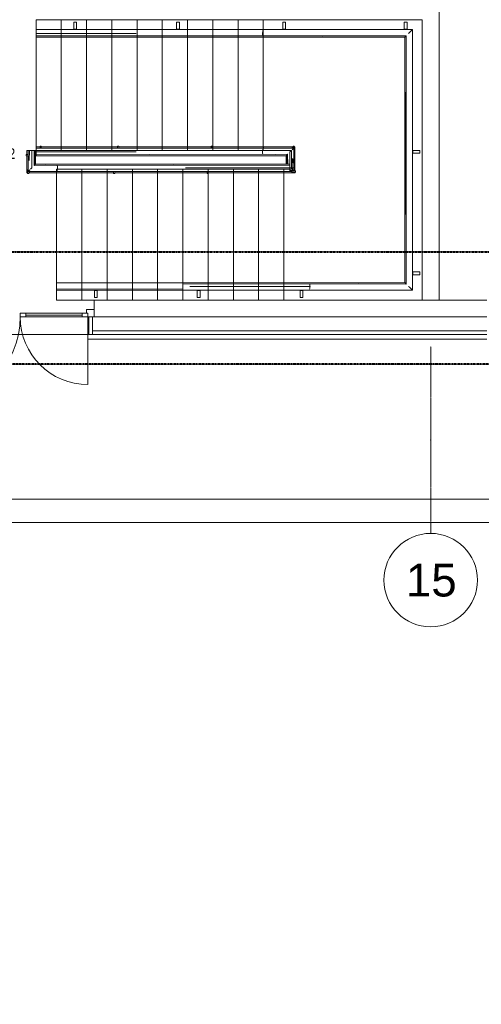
# Model space of a CAD drawing. Header units: millimetres. Extents: x -4899 to 185390, y -66936 to 47814.
# Tile 27 of 37: x 78595 to 83531, y -36586 to -26050. Entities that reach past the tile are written whole.
import ezdxf

# ---------------------------------------------------------------- set-up
doc = ezdxf.new("R2010")
doc.units = ezdxf.units.MM
doc.header["$MEASUREMENT"] = 0
doc.set_wipeout_variables(frame=1)
for name, pattern in [('Points tirets', [6.702778, 3.527778, -1.763889, 0, -1.411111]), ('Traits', [5.644444, 2.822222, -2.822222]), ('Wipeout_Contour', [1000, 0, -1000])]:
    doc.linetypes.add(name, pattern=pattern)
for name, color, linetype in [('0._Rdch_1_0', 7, 'Continuous'), ('0._Rdch_1_01-01 BAT MITOYEN', 7, 'Continuous'), ('0._Rdch_1_01-01 Terrain 3D.Terrain', 7, 'Continuous'), ('0._Rdch_1_02-01 File _ Axe.Construction', 7, 'Continuous'), ('0._Rdch_1_02-04 Mur.Construction', 7, 'Continuous'), ('0._Rdch_1_08-01 2D Dessin général.2D', 7, 'Continuous'), ('0._Rdch_1_08-01 contour hachures', 7, 'Continuous'), ('0._Rdch_1_A-AREA-____-OTLN.Modèle IFC', 7, 'Continuous'), ('0._Rdch_1_A-FLOR-HRAL-OTLN.Modèle IFC', 7, 'Continuous'), ('0._Rdch_1_A-WALL-____-OTLN.Modèle IFC', 7, 'Continuous'), ('0._Rdch_1_Portes ARCHICAD', 7, 'Continuous'), ('0._Rdch_1_S-STRS-____-OTLN.Modèle IFC', 7, 'Continuous')]:
    doc.layers.add(name, color=color, linetype=linetype)
doc.styles.add('STYLE_GENERE_4', font='ARIALN.TTF')
doc.styles.add('STYLE_GENERE_5', font='arial.ttf')

msp = doc.modelspace()

# ---------------------------------------------------------------- wipeouts: each hides what was drawn before it
at = {"color": 254, "linetype": 'Wipeout_Contour', "lineweight": 0, "ltscale": 414708.178128}
msp.add_wipeout([(101003, 15164), (-4899, 15164), (-4899, -66936), (101000, -66936), (101003, -39236)], dxfattribs=at).dxf.layer = '0._Rdch_1_0'

# ---------------------------------------------------------------- next in the draw order: linework, layer by layer
at = {"layer": '0._Rdch_1_A-FLOR-HRAL-OTLN.Modèle IFC', "color": 7, "linetype": 'Continuous', "lineweight": 18}
for p, q in [((78770, -26159), (78770, -26156)), ((78770, -26160), (78770, -26159)), ((78770, -26165), (78770, -26160)), ((78770, -26173), (78770, -26165)), ((78770, -26180), (78770, -26173)), ((78770, -26189), (78770, -26180)), ((78770, -26196), (78770, -26189)), ((78770, -26204), (78770, -26196)), ((78770, -26208), (78770, -26204)), ((78770, -26221), (78770, -26208)), ((78770, -26225), (78770, -26221)), ((78770, -26228), (78770, -26225)), ((78770, -26232), (78770, -26228)), ((78770, -26236), (78770, -26232)), ((78665, -27494), (78665, -27506)), ((78685, -27494), (78665, -27494)), ((78672, -27450), (78675, -27450)), ((78672, -27450), (78672, -27494)), ((78675, -27450), (78678, -27450)), ((78678, -27450), (78681, -27450)), ((78681, -27450), (78685, -27450)), ((78685, -27450), (78685, -27450)), ((78685, -27450), (78685, -27494)), ((78685, -27450), (78689, -27450)), ((78685, -27551), (78685, -27450)), ((78685, -27450), (78686, -27551)), ((78689, -27450), (78693, -27450)), ((78693, -27450), (78697, -27450)), ((78697, -27450), (78700, -27450)), ((78700, -27450), (78697, -27558)), ((78700, -27450), (78713, -27450)), ((78713, -27450), (78725, -27450)), ((78725, -27450), (78733, -27450)), ((78725, -27450), (78725, -27540)), ((78733, -27450), (78741, -27450)), ((78741, -27450), (78749, -27450)), ((78749, -27450), (78756, -27450)), ((78749, -27450), (78750, -27610)), ((78754, -27606), (78749, -27450)), ((78756, -27450), (78754, -27606)), ((78756, -27450), (78761, -27450)), ((78761, -27450), (78765, -27450)), ((78765, -27450), (78765, -27595)), ((78770, -27415), (78770, -27412)), ((78814, -27412), (78770, -27412)), ((78770, -27418), (78770, -27415)), ((78770, -27421), (78770, -27418)), ((78770, -27425), (78770, -27421)), ((78770, -27425), (78770, -27425)), ((78814, -27425), (78770, -27425)), ((78770, -27428), (78770, -27425)), ((78770, -27430), (78770, -27428)), ((78770, -27434), (78770, -27430)), ((78770, -27442), (78770, -27434)), ((78770, -27450), (78770, -27442)), ((78770, -27458), (78770, -27450)), ((78770, -27465), (78770, -27458)), ((78770, -27473), (78770, -27465)), ((78770, -27478), (78770, -27473)), ((78770, -27490), (78770, -27478)), ((78770, -27494), (78770, -27490)), ((78770, -27498), (78770, -27494)), ((78770, -27501), (78770, -27498)), ((78826, -27405), (78814, -27405)), ((78814, -27405), (78814, -27425)), ((78826, -27425), (78826, -27405)), ((78665, -27506), (78685, -27506)), ((78672, -27506), (78672, -27690)), ((78685, -27506), (78685, -27655)), ((78685, -27563), (78685, -27551)), ((78685, -27675), (78685, -27563)), ((78725, -27540), (78725, -27635)), ((78758, -27602), (78754, -27606)), ((78760, -27600), (78758, -27602)), ((78761, -27599), (78760, -27600)), ((78765, -27595), (78761, -27599)), ((78765, -27595), (78990, -27595)), ((78770, -27505), (78770, -27501)), ((78676, -27690), (78672, -27690)), ((78679, -27690), (78676, -27690)), ((78685, -27655), (78679, -27655)), ((78679, -27655), (78679, -27695)), ((78679, -27695), (78691, -27695)), ((78687, -27673), (78685, -27675)), ((78808, -27675), (78685, -27675)), ((78689, -27671), (78687, -27673)), ((78687, -27673), (78687, -27673)), ((78690, -27670), (78689, -27671)), ((78692, -27668), (78690, -27670)), ((78691, -27695), (78691, -27675)), ((78694, -27690), (78691, -27690)), ((78691, -27690), (78691, -27690)), ((78694, -27666), (78692, -27668)), ((78702, -27658), (78694, -27666)), ((78698, -27690), (78694, -27690)), ((78698, -27690), (78698, -27675)), ((78700, -27679), (78700, -27675)), ((78700, -27675), (78700, -27675)), ((78700, -27675), (78990, -27675)), ((78700, -27682), (78700, -27679)), ((78700, -27685), (78700, -27682)), ((78700, -27688), (78700, -27685)), ((78988, -27688), (78700, -27688)), ((78715, -27645), (78710, -27650)), ((78717, -27643), (78715, -27645)), ((78725, -27635), (78717, -27643)), ((78754, -27606), (78750, -27610)), ((78873, -27607), (78750, -27610)), ((78815, -27675), (78808, -27675)), ((78990, -27675), (78815, -27675)), ((78873, -27607), (78997, -27610)), ((78989, -27683), (78988, -27685)), ((78988, -27685), (78988, -27686)), ((78988, -27686), (78988, -27688)), ((78990, -27675), (78989, -27678)), ((78989, -27678), (78989, -27679)), ((78989, -27679), (78989, -27682)), ((78989, -27682), (78989, -27683)), ((78990, -27675), (78990, -27675)), ((78996, -27658), (78995, -27666)), ((78997, -27650), (78996, -27656)), ((78996, -27656), (78996, -27658)), ((78997, -27610), (78998, -27622)), ((78998, -27645), (78997, -27650)), ((78998, -27622), (78998, -27627)), ((78998, -27627), (78998, -27629)), ((78998, -27629), (78999, -27635)), ((78999, -27635), (78998, -27642)), ((78998, -27642), (78998, -27645)), ((78990, -28868), (78990, -28864)), ((78990, -28872), (78990, -28868)), ((78990, -28880), (78990, -28872)), ((78990, -28888), (78990, -28880)), ((78990, -28896), (78990, -28888)), ((78990, -28904), (78990, -28896)), ((78990, -28916), (78990, -28904)), ((78990, -28929), (78990, -28916)), ((78990, -28932), (78990, -28929)), ((78990, -28936), (78990, -28932)), ((78990, -28940), (78990, -28936)), ((78990, -28944), (78990, -28940))]:
    msp.add_line(p, q, dxfattribs=at)
at = {"layer": '0._Rdch_1_Portes ARCHICAD', "color": 7, "linetype": 'Continuous', "lineweight": 5}
for p, q in [((78660, -29190), (78600, -29190)), ((78600, -29190), (78600, -29230)), ((78600, -29230), (78660, -29230)), ((78660, -29230), (78660, -29190))]:
    msp.add_line(p, q, dxfattribs=at)
msp.add_arc((77658, -29230), 942, 270, 0, dxfattribs=at)
at = {"layer": '0._Rdch_1_S-STRS-____-OTLN.Modèle IFC', "color": 7, "linetype": 'Continuous', "lineweight": 18}
for p, q in [((79040, -26050), (78770, -26050)), ((78770, -26050), (78770, -27450)), ((79040, -26050), (79040, -27450)), ((78770, -27450), (79040, -27450)), ((78990, -27650), (78990, -29050))]:
    msp.add_line(p, q, dxfattribs=at)

# ---------------------------------------------------------------- next in the draw order: texts
at = {"layer": '0._Rdch_1_A-AREA-____-OTLN.Modèle IFC', "color": 7, "linetype": 'Continuous', "lineweight": 9, "insert": (77844, -27428), "char_height": 170, "attachment_point": 1, "style": 'STYLE_GENERE_4'}
msp.add_mtext('\\A1;\\pt0,100;6,25{\\H0.66x;\\S^  ;} m{\\H0.66x;\\S2^  ;}', dxfattribs=at)

# ---------------------------------------------------------------- next in the draw order: wipeouts: each hides what was drawn before it
at = {"color": 254, "linetype": 'Wipeout_Contour', "lineweight": 0, "ltscale": 366166.939619}
msp.add_wipeout([(79129, 15164), (93153, -43365), (93145, -40756), (79746, 15164)], dxfattribs=at).dxf.layer = '0._Rdch_1_01-01 BAT MITOYEN'

# ---------------------------------------------------------------- next in the draw order: linework, layer by layer
at = {"layer": '0._Rdch_1_01-01 Terrain 3D.Terrain', "color": 7, "linetype": 'Continuous', "lineweight": 9, "flags": 128}
msp.add_lwpolyline([(101000, -62868), (80045, -62868, 0.252676), (61750, -37877), (61750, -31580), (61750, -31430), (90293, -31430), (91743, -37480), (80478, -37480, 0.208739), (78930, -38023), (77084, -39757, 0.346866), (76717, -42207, -0.116487), (84929, -58118, 0.344824), (86870, -59638), (101001, -59638)], format="xyb", dxfattribs=at)
at = {"layer": '0._Rdch_1_02-01 File _ Axe.Construction', "color": 7, "linetype": 'Points tirets', "lineweight": 5}
msp.add_line((82990, -30547), (82990, -29547), dxfattribs=at)
at = {"layer": '0._Rdch_1_02-01 File _ Axe.Construction', "color": 7, "linetype": 'Continuous', "lineweight": 9}
msp.add_circle((82990, -32047), 500, dxfattribs=at)
at = {"layer": '0._Rdch_1_02-01 File _ Axe.Construction', "color": 7, "linetype": 'Points tirets', "lineweight": 5}
msp.add_point((82990, -30547), dxfattribs=at)
msp.add_point((82990, -30547), dxfattribs=at)
at = {"layer": '0._Rdch_1_02-04 Mur.Construction', "color": 7, "linetype": 'Continuous', "lineweight": 20}
msp.add_line((79390, -29150), (79390, -29050), dxfattribs=at)
at = {"layer": '0._Rdch_1_A-FLOR-HRAL-OTLN.Modèle IFC', "color": 7, "linetype": 'Continuous', "lineweight": 18}
for p, q in [((79173, -26151), (79173, -26075)), ((79173, -26075), (79203, -26075)), ((79203, -26075), (79203, -26151)), ((80273, -26151), (80273, -26075)), ((80273, -26075), (80303, -26075)), ((80303, -26075), (80303, -26151)), ((81407, -26151), (81407, -26075)), ((81407, -26075), (81437, -26075)), ((81437, -26075), (81437, -26151)), ((82707, -26151), (82707, -26075)), ((82707, -26075), (82737, -26075)), ((82737, -26075), (82737, -26151)), ((78770, -26156), (79848, -26156)), ((79840, -26196), (78770, -26196)), ((79981, -26224), (78770, -26221)), ((79173, -26156), (79173, -26151)), ((79203, -26151), (79173, -26151)), ((79203, -26151), (79203, -26156)), ((79848, -26156), (80119, -26156)), ((81193, -26221), (79981, -26224)), ((80119, -26156), (81200, -26156)), ((80273, -26156), (80273, -26151)), ((80303, -26151), (80273, -26151)), ((80303, -26151), (80303, -26156)), ((81191, -26196), (81192, -26189)), ((81192, -26201), (81191, -26196)), ((81192, -26186), (81193, -26180)), ((81192, -26189), (81192, -26186)), ((81192, -26204), (81192, -26201)), ((81192, -26208), (81192, -26204)), ((81193, -26221), (81192, -26208)), ((81193, -26176), (81194, -26173)), ((81193, -26180), (81193, -26176)), ((81961, -26224), (81193, -26221)), ((81194, -26173), (81195, -26165)), ((81200, -26156), (81997, -26156)), ((81407, -26156), (81407, -26151)), ((81437, -26151), (81407, -26151)), ((81437, -26151), (81437, -26156)), ((82729, -26221), (81961, -26224)), ((81997, -26156), (82205, -26156)), ((82205, -26156), (82794, -26156)), ((82707, -26156), (82707, -26151)), ((82737, -26151), (82707, -26151)), ((82714, -26236), (82718, -26232)), ((82718, -26232), (82719, -26231)), ((82719, -26231), (82722, -26228)), ((82722, -26228), (82725, -26225)), ((82725, -26225), (82729, -26221)), ((82726, -27550), (82729, -26221)), ((82737, -26151), (82737, -26156)), ((82754, -26196), (82762, -26188)), ((82762, -26188), (82764, -26186)), ((82764, -26186), (82770, -26180)), ((82770, -26180), (82777, -26173)), ((82777, -26173), (82785, -26165)), ((82785, -26165), (82790, -26160)), ((82790, -26160), (82791, -26159)), ((82791, -26159), (82792, -26158)), ((82792, -26158), (82794, -26156)), ((82794, -26156), (82794, -27370)), ((79846, -26236), (78770, -26236)), ((80122, -26236), (79846, -26236)), ((81200, -26236), (80122, -26236)), ((81828, -26235), (81200, -26236)), ((81786, -26236), (81200, -26236)), ((81957, -26236), (81786, -26236)), ((82714, -26236), (81828, -26235)), ((82714, -26236), (81957, -26236)), ((82714, -27312), (82714, -26236)), ((82715, -27412), (82714, -26236)), ((82714, -27336), (82714, -27312)), ((82714, -28864), (82714, -27336)), ((82794, -27370), (82794, -27392)), ((82794, -27392), (82794, -28944)), ((78770, -27425), (79848, -27425)), ((79840, -27465), (78770, -27465)), ((79981, -27494), (78770, -27490)), ((79642, -27412), (78826, -27412)), ((79642, -27425), (78826, -27425)), ((79654, -27405), (79642, -27405)), ((79642, -27405), (79642, -27425)), ((79654, -27425), (79654, -27405)), ((80642, -27412), (79654, -27412)), ((80642, -27425), (79654, -27425)), ((79848, -27425), (80119, -27425)), ((81193, -27490), (79981, -27494)), ((80119, -27425), (81200, -27425)), ((80654, -27405), (80642, -27405)), ((80642, -27405), (80642, -27425)), ((80654, -27425), (80654, -27405)), ((81202, -27412), (80654, -27412)), ((81200, -27425), (80654, -27425)), ((81191, -27465), (81192, -27458)), ((81192, -27471), (81191, -27465)), ((81192, -27455), (81193, -27450)), ((81192, -27458), (81192, -27455)), ((81192, -27473), (81192, -27471)), ((81192, -27478), (81192, -27473)), ((81193, -27490), (81192, -27478)), ((81193, -27445), (81194, -27442)), ((81193, -27450), (81193, -27445)), ((81327, -27493), (81193, -27490)), ((81194, -27442), (81195, -27434)), ((81200, -27425), (81201, -27421)), ((81200, -27425), (81200, -27425)), ((81510, -27425), (81200, -27425)), ((81200, -27425), (81390, -27425)), ((81201, -27417), (81202, -27415)), ((81201, -27418), (81201, -27417)), ((81201, -27421), (81201, -27418)), ((81201, -27421), (81201, -27421)), ((81202, -27414), (81202, -27412)), ((81202, -27412), (81510, -27412)), ((81202, -27415), (81202, -27414)), ((81327, -27493), (81460, -27490)), ((81390, -27425), (81397, -27425)), ((81397, -27425), (81525, -27425)), ((81450, -27500), (81452, -27498)), ((81452, -27498), (81456, -27494)), ((81454, -27595), (81456, -27494)), ((81456, -27494), (81460, -27490)), ((81456, -27494), (81460, -27595)), ((81461, -27595), (81460, -27490)), ((81485, -27465), (81493, -27457)), ((81485, -27550), (81485, -27465)), ((81493, -27457), (81495, -27455)), ((81495, -27455), (81500, -27450)), ((81508, -27442), (81516, -27434)), ((81510, -27412), (81510, -27415)), ((81510, -27415), (81510, -27418)), ((81510, -27418), (81510, -27421)), ((81510, -27421), (81510, -27425)), ((81510, -27425), (81510, -27425)), ((81512, -27410), (81516, -27410)), ((81512, -27410), (81512, -27425)), ((81516, -27410), (81519, -27410)), ((81516, -27434), (81520, -27430)), ((81531, -27405), (81519, -27405)), ((81519, -27405), (81519, -27425)), ((81519, -27410), (81519, -27410)), ((81520, -27430), (81522, -27428)), ((81522, -27428), (81523, -27427)), ((81523, -27427), (81525, -27425)), ((81525, -27425), (81525, -27533)), ((81525, -27445), (81531, -27445)), ((81525, -27660), (81525, -27445)), ((81531, -27445), (81531, -27405)), ((81531, -27410), (81534, -27410)), ((81534, -27410), (81538, -27410)), ((81538, -27660), (81538, -27410)), ((82715, -27412), (82714, -28864)), ((82794, -27449), (82799, -27449)), ((82799, -27479), (82794, -27479)), ((82799, -27479), (82799, -27449)), ((79846, -27505), (78770, -27505)), ((78990, -27595), (80115, -27595)), ((80122, -27505), (79846, -27505)), ((80115, -27595), (80362, -27595)), ((81200, -27505), (80122, -27505)), ((80362, -27595), (81485, -27595)), ((81445, -27505), (81200, -27505)), ((81445, -27505), (81449, -27501)), ((81445, -27595), (81445, -27505)), ((81449, -27501), (81450, -27500)), ((81485, -27595), (81485, -27550)), ((81485, -27595), (81485, -27599)), ((81485, -27599), (81485, -27602)), ((81485, -27602), (81485, -27606)), ((81510, -27635), (81513, -27534)), ((81525, -27635), (81524, -27540)), ((81525, -27533), (81525, -27538)), ((81525, -27538), (81525, -27635)), ((82726, -27550), (82729, -28879)), ((78988, -27688), (79599, -27688)), ((80118, -27675), (78990, -27675)), ((78990, -27675), (79599, -27675)), ((78997, -27610), (80242, -27606)), ((79599, -27675), (79599, -27695)), ((79599, -27695), (79611, -27695)), ((79611, -27695), (79611, -27675)), ((79611, -27675), (80599, -27675)), ((79611, -27688), (80599, -27688)), ((80360, -27675), (80118, -27675)), ((80242, -27606), (81485, -27610)), ((81485, -27675), (80360, -27675)), ((80368, -27635), (81485, -27635)), ((80599, -27675), (80599, -27695)), ((80599, -27695), (80611, -27695)), ((80611, -27695), (80611, -27675)), ((80611, -27675), (81505, -27675)), ((80611, -27688), (81540, -27688)), ((81485, -27606), (81485, -27610)), ((81485, -27610), (81485, -27622)), ((81485, -27622), (81485, -27627)), ((81485, -27627), (81485, -27635)), ((81485, -27635), (81485, -27642)), ((81497, -27635), (81485, -27635)), ((81485, -27642), (81485, -27650)), ((81485, -27650), (81485, -27658)), ((81485, -27658), (81485, -27666)), ((81485, -27662), (81540, -27662)), ((81485, -27666), (81485, -27670)), ((81485, -27670), (81485, -27672)), ((81485, -27672), (81485, -27675)), ((81510, -27635), (81497, -27635)), ((81545, -27669), (81505, -27669)), ((81505, -27669), (81505, -27681)), ((81505, -27681), (81545, -27681)), ((81513, -27635), (81510, -27635)), ((81512, -27635), (81512, -27660)), ((81516, -27660), (81512, -27660)), ((81517, -27635), (81513, -27635)), ((81519, -27660), (81516, -27660)), ((81521, -27635), (81517, -27635)), ((81523, -27660), (81519, -27660)), ((81525, -27635), (81521, -27635)), ((81525, -27660), (81523, -27660)), ((81529, -27660), (81525, -27660)), ((81532, -27660), (81529, -27660)), ((81535, -27660), (81532, -27660)), ((81538, -27660), (81535, -27660)), ((81540, -27662), (81540, -27666)), ((81540, -27666), (81540, -27669)), ((81540, -27669), (81540, -27669)), ((81540, -27681), (81540, -27682)), ((81540, -27682), (81540, -27685)), ((81540, -27685), (81540, -27688)), ((81545, -27681), (81545, -27669)), ((82794, -28749), (82799, -28749)), ((82799, -28779), (82799, -28749)), ((78990, -28864), (80265, -28864)), ((80265, -28864), (80413, -28864)), ((80413, -28864), (81690, -28864)), ((81690, -28864), (82167, -28864)), ((82167, -28864), (82178, -28864)), ((82178, -28864), (82714, -28864)), ((82714, -28864), (82717, -28867)), ((82717, -28867), (82718, -28867)), ((82718, -28867), (82721, -28871)), ((82799, -28779), (82794, -28779)), ((78990, -28929), (80342, -28932)), ((78990, -28944), (80206, -28943)), ((80265, -28944), (78990, -28944)), ((79393, -28949), (79393, -28944)), ((79393, -29024), (79393, -28949)), ((79393, -28949), (79423, -28949)), ((79423, -28944), (79423, -28949)), ((79423, -28949), (79423, -29024)), ((80417, -28944), (80265, -28944)), ((81697, -28879), (80344, -28875)), ((80415, -28904), (81699, -28904)), ((81690, -28944), (80417, -28944)), ((80493, -28949), (80493, -28944)), ((80493, -29024), (80493, -28949)), ((80493, -28949), (80523, -28949)), ((80523, -28944), (80523, -28949)), ((80523, -28949), (80523, -29024)), ((81593, -28949), (81593, -28944)), ((81593, -29024), (81593, -28949)), ((81593, -28949), (81623, -28949)), ((81623, -28944), (81623, -28949)), ((81623, -28949), (81623, -29024)), ((82174, -28944), (81690, -28944)), ((81696, -28927), (81695, -28935)), ((81697, -28919), (81696, -28925)), ((81696, -28925), (81696, -28927)), ((82213, -28875), (81697, -28879)), ((81697, -28879), (81698, -28891)), ((81698, -28911), (81697, -28915)), ((81697, -28915), (81697, -28919)), ((81698, -28891), (81698, -28896)), ((81698, -28896), (81698, -28897)), ((81698, -28897), (81699, -28904)), ((81699, -28904), (81698, -28910)), ((81698, -28910), (81698, -28911)), ((82185, -28944), (82174, -28944)), ((82794, -28944), (82185, -28944)), ((82213, -28875), (82729, -28879)), ((82721, -28871), (82722, -28871)), ((82722, -28871), (82725, -28875)), ((82725, -28875), (82725, -28875)), ((82725, -28875), (82729, -28879)), ((82754, -28904), (82762, -28911)), ((82762, -28911), (82762, -28911)), ((82762, -28911), (82769, -28919)), ((82769, -28919), (82770, -28919)), ((82770, -28919), (82777, -28927)), ((82777, -28927), (82777, -28927)), ((82777, -28927), (82785, -28935)), ((82785, -28935), (82790, -28939)), ((82790, -28939), (82791, -28941)), ((82791, -28941), (82792, -28941)), ((82792, -28941), (82794, -28944)), ((79423, -29024), (79393, -29024)), ((80523, -29024), (80493, -29024)), ((81623, -29024), (81593, -29024))]:
    msp.add_line(p, q, dxfattribs=at)
at = {"layer": '0._Rdch_1_Portes ARCHICAD', "color": 7, "linetype": 'Continuous', "lineweight": 20}
msp.add_line((79390, -29150), (79390, -29050), dxfattribs=at)
at = {"layer": '0._Rdch_1_Portes ARCHICAD', "color": 7, "linetype": 'Continuous', "lineweight": 13}
msp.add_line((79310, -29150), (79390, -29150), dxfattribs=at)
at = {"layer": '0._Rdch_1_Portes ARCHICAD', "color": 7, "linetype": 'Continuous', "lineweight": 5}
for p, q in [((78660, -29210), (79262, -29210)), ((79262, -29190), (79262, -29230))]:
    msp.add_line(p, q, dxfattribs=at)
at = {"layer": '0._Rdch_1_Portes ARCHICAD', "color": 7, "linetype": 'Continuous', "lineweight": 5, "flags": 128}
for points in [[(78660, -29210), (79262, -29210), (79262, -29190), (78660, -29190)], [(78660, -29230), (79262, -29230), (79262, -29210), (78660, -29210)]]:
    msp.add_lwpolyline(points, close=True, dxfattribs=at)
at = {"layer": '0._Rdch_1_S-STRS-____-OTLN.Modèle IFC', "color": 7, "linetype": 'Continuous', "lineweight": 18}
for p, q in [((79310, -26050), (79040, -26050)), ((79580, -26050), (79310, -26050)), ((79310, -26050), (79310, -27450)), ((79850, -26050), (79580, -26050)), ((79580, -26050), (79580, -27450)), ((80120, -26050), (79850, -26050)), ((79850, -26050), (79850, -27450)), ((80390, -26050), (80120, -26050)), ((80120, -26050), (80120, -27450)), ((80660, -26050), (80390, -26050)), ((80390, -26050), (80390, -27450)), ((80930, -26050), (80660, -26050)), ((80660, -26050), (80660, -27450)), ((81200, -26050), (80930, -26050)), ((80930, -26050), (80930, -27450)), ((81493, -26050), (81200, -26050)), ((81200, -26050), (81200, -27450)), ((79040, -27450), (79310, -27450)), ((79310, -27450), (79580, -27450)), ((79580, -27450), (79850, -27450)), ((79850, -27450), (80120, -27450)), ((80120, -27450), (80390, -27450)), ((80390, -27450), (80660, -27450)), ((80660, -27450), (80930, -27450)), ((80930, -27450), (81200, -27450)), ((81200, -27450), (81493, -27450)), ((81493, -27450), (81500, -27450)), ((81500, -27450), (81500, -27650)), ((79260, -27650), (78990, -27650)), ((79530, -27650), (79260, -27650)), ((79260, -29050), (79260, -27650)), ((79800, -27650), (79530, -27650)), ((79530, -29050), (79530, -27650)), ((80070, -27650), (79800, -27650)), ((79800, -29050), (79800, -27650)), ((80340, -27650), (80070, -27650)), ((80070, -29050), (80070, -27650)), ((80610, -27650), (80340, -27650)), ((80340, -29050), (80340, -27650)), ((80880, -27650), (80610, -27650)), ((80610, -29050), (80610, -27650)), ((81150, -27650), (80880, -27650)), ((80880, -29050), (80880, -27650)), ((81397, -27650), (81150, -27650)), ((81150, -29050), (81150, -27650)), ((81420, -27650), (81397, -27650)), ((81500, -27650), (81420, -27650)), ((81420, -29050), (81420, -27650)), ((78990, -29050), (79260, -29050)), ((79260, -29050), (79530, -29050)), ((79530, -29050), (79800, -29050)), ((79800, -29050), (80070, -29050)), ((80070, -29050), (80340, -29050)), ((80340, -29050), (80610, -29050)), ((80610, -29050), (80880, -29050)), ((80880, -29050), (81150, -29050)), ((81150, -29050), (81397, -29050)), ((81397, -29050), (81420, -29050))]:
    msp.add_line(p, q, dxfattribs=at)

# ---------------------------------------------------------------- next in the draw order: texts
at = {"layer": '0._Rdch_1_02-01 File _ Axe.Construction', "color": 7, "linetype": 'Continuous', "lineweight": 9, "insert": (82724, -31872), "char_height": 350, "attachment_point": 1, "style": 'STYLE_GENERE_5'}
msp.add_mtext('\\A1;\\pt0;15', dxfattribs=at)

# ---------------------------------------------------------------- next in the draw order: wipeouts: each hides what was drawn before it
at = {"color": 254, "linetype": 'Wipeout_Contour', "lineweight": 0, "ltscale": 346494.537174}
msp.add_wipeout([(79335, -29470), (83590, -29470), (83590, -29420), (79335, -29420)], dxfattribs=at).dxf.layer = '0._Rdch_1_02-04 Mur.Construction'
at = {"color": 254, "linetype": 'Wipeout_Contour', "lineweight": 0, "ltscale": 347254.273127}
msp.add_wipeout([(82900, -21380), (82900, -29050), (83080, -29050), (83080, -21380)], dxfattribs=at).dxf.layer = '0._Rdch_1_A-WALL-____-OTLN.Modèle IFC'

# ---------------------------------------------------------------- next in the draw order: linework, layer by layer
at = {"layer": '0._Rdch_1_02-04 Mur.Construction', "color": 7, "linetype": 'Continuous', "lineweight": 20, "flags": 128}
msp.add_lwpolyline([(83590, -29050), (79390, -29050)], dxfattribs=at)
at = {"layer": '0._Rdch_1_A-FLOR-HRAL-OTLN.Modèle IFC', "color": 7, "linetype": 'Continuous', "lineweight": 18}
for p, q in [((82799, -27449), (82875, -27449)), ((82875, -27479), (82799, -27479)), ((82875, -27449), (82875, -27479)), ((82799, -28749), (82875, -28749)), ((82875, -28749), (82875, -28779)), ((82875, -28779), (82799, -28779))]:
    msp.add_line(p, q, dxfattribs=at)
at = {"layer": '0._Rdch_1_A-WALL-____-OTLN.Modèle IFC', "color": 7, "linetype": 'Continuous', "lineweight": 20, "flags": 128}
for points in [[(83080, -29050), (83080, -21380)], [(82900, -26050), (82900, -29050)], [(82900, -29050), (83080, -29050)]]:
    msp.add_lwpolyline(points, dxfattribs=at)
at = {"layer": '0._Rdch_1_S-STRS-____-OTLN.Modèle IFC', "color": 7, "linetype": 'Continuous', "lineweight": 18}
for p, q in [((82900, -26050), (81493, -26050)), ((82900, -29050), (82900, -26050)), ((81420, -29050), (82900, -29050))]:
    msp.add_line(p, q, dxfattribs=at)

# ---------------------------------------------------------------- next in the draw order: wipeouts: each hides what was drawn before it
at = {"color": 254, "linetype": 'Wipeout_Contour', "lineweight": 0, "ltscale": 324223.512244}
msp.add_wipeout([(58750, -31430), (90267, -31430), (90267, -31180), (58750, -31180)], dxfattribs=at).dxf.layer = '0._Rdch_1_01-01 BAT MITOYEN'
at = {"color": 254, "linetype": 'Wipeout_Contour', "lineweight": 0, "ltscale": 346508.373521}
msp.add_wipeout([(79375, -29420), (83590, -29420), (83590, -29380), (79375, -29380)], dxfattribs=at).dxf.layer = '0._Rdch_1_02-04 Mur.Construction'

# ---------------------------------------------------------------- next in the draw order: linework, layer by layer
at = {"layer": '0._Rdch_1_01-01 BAT MITOYEN', "color": 7, "linetype": 'Continuous', "lineweight": 9, "flags": 128}
for points in [[(90267, -31180), (58750, -31180)], [(58750, -31430), (90267, -31430)]]:
    msp.add_lwpolyline(points, dxfattribs=at)
at = {"layer": '0._Rdch_1_02-01 File _ Axe.Construction', "color": 7, "linetype": 'Points tirets', "lineweight": 5}
msp.add_line((82990, -30547), (82990, -31547), dxfattribs=at)

# ---------------------------------------------------------------- next in the draw order: wipeouts: each hides what was drawn before it
at = {"color": 254, "linetype": 'Wipeout_Contour', "lineweight": 0, "ltscale": 338341.074408}
msp.add_wipeout([(79335, -29470), (79335, -29230), (79325, -29230), (79325, -29470)], dxfattribs=at).dxf.layer = '0._Rdch_1_02-04 Mur.Construction'

# ---------------------------------------------------------------- next in the draw order: wipeouts: each hides what was drawn before it
at = {"color": 254, "linetype": 'Wipeout_Contour', "lineweight": 0, "ltscale": 338400.076758}
msp.add_wipeout([(79375, -29420), (79375, -29230), (79335, -29230), (79335, -29420)], dxfattribs=at).dxf.layer = '0._Rdch_1_02-04 Mur.Construction'

# ---------------------------------------------------------------- next in the draw order: linework, layer by layer
at = {"layer": '0._Rdch_1_02-04 Mur.Construction', "color": 7, "linetype": 'Continuous', "lineweight": 20}
for p, q in [((79390, -29230), (79390, -29150)), ((79335, -29230), (79325, -29230)), ((79325, -29230), (79325, -29470)), ((79325, -29380), (79325, -29230)), ((79325, -29230), (79390, -29230)), ((79375, -29230), (79335, -29230)), ((79375, -29380), (79375, -29230)), ((79390, -29230), (83590, -29230)), ((79325, -29420), (79325, -29380)), ((79375, -29380), (83590, -29380)), ((79325, -29470), (79325, -29420)), ((79335, -29470), (79325, -29470))]:
    msp.add_line(p, q, dxfattribs=at)
at = {"layer": '0._Rdch_1_02-04 Mur.Construction', "color": 7, "linetype": 'Continuous', "lineweight": 9}
for p, q in [((79335, -29230), (79335, -29420)), ((79335, -29420), (79335, -29230)), ((79375, -29420), (79375, -29380)), ((79375, -29420), (79335, -29420)), ((79375, -29420), (83590, -29420))]:
    msp.add_line(p, q, dxfattribs=at)
at = {"layer": '0._Rdch_1_02-04 Mur.Construction', "color": 7, "linetype": 'Continuous', "lineweight": 20, "flags": 128}
msp.add_lwpolyline([(79335, -29470), (83590, -29470)], dxfattribs=at)
at = {"layer": '0._Rdch_1_08-01 2D Dessin général.2D', "color": 7, "linetype": 'Continuous', "lineweight": 5}
msp.add_line((79325, -29230), (79325, -29955), dxfattribs=at)
at = {"layer": '0._Rdch_1_08-01 2D Dessin général.2D', "color": 7, "linetype": 'Continuous', "lineweight": 9}
msp.add_line((79390, -29420), (77590, -29420), dxfattribs=at)
at = {"layer": '0._Rdch_1_08-01 2D Dessin général.2D', "color": 7, "linetype": 'Continuous', "lineweight": 5}
msp.add_arc((79325, -29230), 725, 180, 270, dxfattribs=at)
at = {"layer": '0._Rdch_1_08-01 contour hachures', "color": 7, "linetype": 'Traits', "lineweight": 40, "flags": 128}
msp.add_lwpolyline([(34077, -24121), (44498, -24121), (44498, -26589), (59577, -28143), (59577, -28534), (87631, -28534), (87631, -27701), (89762, -27701), (89762, -28534), (88867, -28534), (88867, -29736), (58257, -29736), (58257, -29265), (42913, -27760), (42913, -25953), (41548, -25953), (41548, -27760), (35361, -27760), (35361, -29736), (30292, -29736), (30292, -28534), (34077, -28534)], close=True, dxfattribs=at)
at = {"layer": '0._Rdch_1_Portes ARCHICAD', "color": 7, "linetype": 'Continuous', "lineweight": 13}
for p, q in [((79310, -29190), (79310, -29150)), ((79390, -29150), (79390, -29230)), ((79322, -29190), (79310, -29190)), ((79322, -29230), (79322, -29190)), ((79390, -29230), (79322, -29230))]:
    msp.add_line(p, q, dxfattribs=at)
at = {"layer": '0._Rdch_1_Portes ARCHICAD', "color": 7, "linetype": 'Continuous', "lineweight": 20}
for p, q in [((79390, -29230), (79390, -29150)), ((79390, -29230), (79390, -29150)), ((79325, -29230), (79390, -29230)), ((79325, -29230), (79390, -29230)), ((79325, -29380), (79325, -29230)), ((79325, -29420), (79325, -29380)), ((79325, -29470), (79325, -29420))]:
    msp.add_line(p, q, dxfattribs=at)
at = {"layer": '0._Rdch_1_Portes ARCHICAD', "color": 7, "linetype": 'Continuous', "lineweight": 5}
for p, q in [((79322, -29190), (79262, -29190)), ((79262, -29230), (79322, -29230)), ((79322, -29230), (79322, -29190))]:
    msp.add_line(p, q, dxfattribs=at)

doc.saveas('drawing.dxf')
